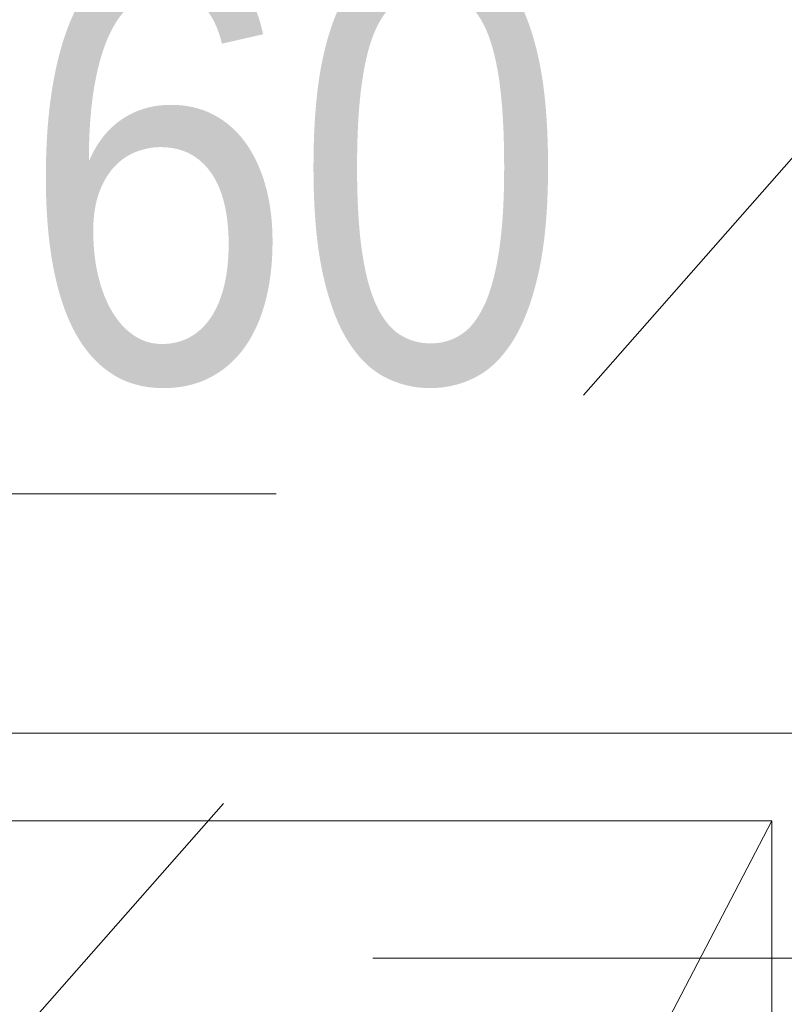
# Model space of a CAD drawing. Header units: millimetres. Extents: x -2180 to 91692, y -6418 to 21859.
# Tile 21 of 256: x 2675 to 3121, y 10102 to 10677. Entities that reach past the tile are written whole.
import ezdxf

# ---------------------------------------------------------------- set-up
doc = ezdxf.new("R2010")
doc.units = ezdxf.units.MM
for name, pattern in [('Dash', [635, 317.5, -317.5]), ('Grid Line 1_2_', [2222.5, 1270, -317.5, 317.5, -317.5]), ('IMPORT-Dash', [635, 317.5, -317.5])]:
    doc.linetypes.add(name, pattern=pattern)
for name, color, linetype, lineweight, true_color in [('_ hall', 9, 'Continuous', 9, 0x808080), ('Text Notes-1', 1, 'Continuous', 9, 0xff0000), ('Trapp_punktiir', 9, 'IMPORT-Dash', 9, 0x808080)]:
    doc.layers.add(name, color=color, linetype=linetype, lineweight=lineweight, true_color=true_color)
for name, color, linetype, lineweight in [('_Beyond_', 7, 'Continuous', 9), ('Doors', 7, 'Continuous', 9), ('Grids-1', 7, 'Grid Line 1_2_', 9), ('Hidden Lines', 7, 'Dash', 18)]:
    doc.layers.add(name, color=color, linetype=linetype, lineweight=lineweight)
doc.styles.add('Swis721 Cn BT_I', font='swissci.ttf', dxfattribs={"height": 250})

# ---------------------------------------------------------------- blocks, each defined once
blk = doc.blocks.new('Schueco_FWS_ADS-70-HD_out_Family-02 - VU-02 FWS SI insert unit 2-2215692-1 Korruse  plaan')
at = {"layer": 'Hidden Lines'}
blk.add_line((-845, -19), (-845, -1124), dxfattribs=at)
blk.add_arc((-845, -19), 1105, 270, 0, dxfattribs=at)

msp = doc.modelspace()

# ---------------------------------------------------------------- linework, layer by layer
at = {"layer": '_ hall'}
for p, q in [((3113.75, 10209.29), (2013.75, 10209.29)), ((3113.75, 10209.29), (2017.75, 8109.29)), ((3113.75, 8109.29), (3113.75, 10209.29))]:
    msp.add_line(p, q, dxfattribs=at)
at = {"layer": '_Beyond_'}
msp.add_line((3163.75, 10260.41), (1967.75, 10260.41), dxfattribs=at)
at = {"layer": 'Grids-1'}
msp.add_line((919.79, 10400), (34984.4, 10400), dxfattribs=at)
at = {"layer": 'Trapp_punktiir'}
msp.add_line((3213.75, 10695.98), (662.19, 7798.29), dxfattribs=at)

# ---------------------------------------------------------------- block references
at = {"layer": 'Doors', "rotation": 269.9999999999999}
msp.add_blockref('Schueco_FWS_ADS-70-HD_out_Family-02 - VU-02 FWS SI insert unit 2-2215692-1 Korruse  plaan', (3217.75, 9284.29), dxfattribs=at)

# ---------------------------------------------------------------- texts
at = {"layer": 'Text Notes-1', "insert": (2310.15, 10715.26), "char_height": 250, "width": 817.7212, "attachment_point": 1, "style": 'Swis721 Cn BT_I'}
msp.add_mtext('EI-60', dxfattribs=at)

doc.saveas('drawing.dxf')
